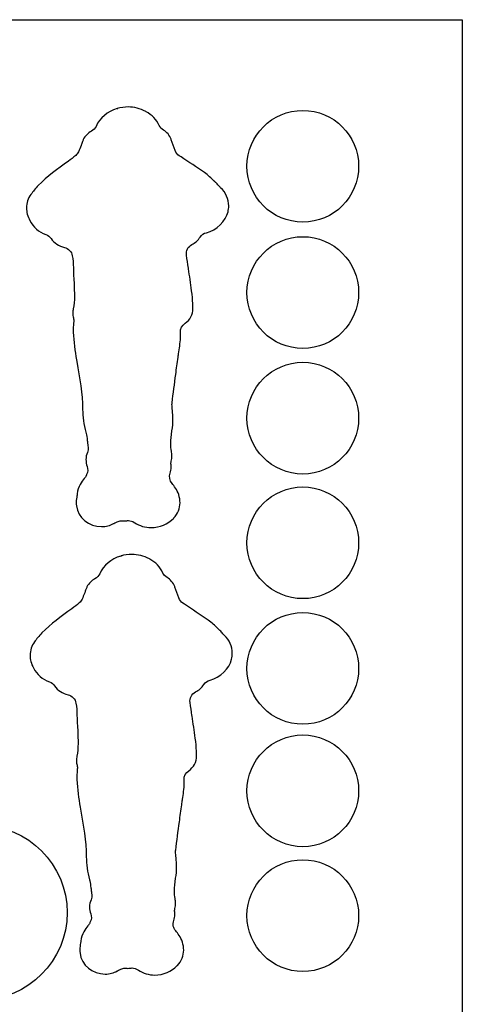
# Model space of a CAD drawing. Extents: x -18 to 192, y -258 to 39.
# Tile 5 of 5: x 107 to 192, y -152 to 39. Entities that reach past the tile are written whole.
import ezdxf

# ---------------------------------------------------------------- set-up
doc = ezdxf.new("R2010")
doc.units = 0
doc.layers.add('CUT_PATH', color=7, linetype='CONTINUOUS')

msp = doc.modelspace()

# ---------------------------------------------------------------- linework, layer by layer
at = {"layer": 'CUT_PATH'}
msp.add_lwpolyline([(192.49, -258.21), (-17.51, -258.21), (-17.51, 38.79), (192.49, 38.79), (192.49, -258.21)], dxfattribs=at)
at = {"layer": 'CUT_PATH', "color": 250}
for points, knots in [([(132.03, -59.8), (130.88, -59.8), (129.79, -59.48), (128.87, -58.86), (128.87, -58.86), (128.77, -58.8), (128.77, -58.8), (128.43, -58.56), (128.03, -58.44), (127.62, -58.44), (127.51, -58.44), (127.4, -58.45), (127.29, -58.47), (127.12, -58.5), (126.94, -58.51), (126.77, -58.51), (126.67, -58.51), (126.57, -58.51), (126.46, -58.5), (126.4, -58.49), (126.33, -58.49), (126.26, -58.49), (125.97, -58.49), (125.68, -58.55), (125.41, -58.68), (125.33, -58.72), (125.25, -58.75), (125.16, -58.79), (125.04, -58.84), (124.92, -58.9), (124.78, -58.98), (124.78, -58.98), (124.72, -59.02), (124.72, -59.02), (124.06, -59.41), (123.26, -59.62), (122.42, -59.62), (119.91, -59.62), (117.81, -57.88), (117.52, -55.58), (117.52, -55.57), (117.52, -55.57), (117.51, -55.56), (117.49, -55.37), (117.48, -55.17), (117.48, -54.97), (117.48, -54.43), (117.57, -53.95), (117.63, -53.6), (117.63, -53.6), (117.64, -53.56), (117.64, -53.56), (117.65, -53.49), (117.66, -53.41), (117.67, -53.34), (117.68, -53.31), (117.68, -53.28), (117.68, -53.24), (117.82, -51.81), (118.54, -50.86), (119.06, -50.27), (119.21, -50.11), (119.32, -49.92), (119.41, -49.72), (119.44, -49.64), (119.47, -49.57), (119.51, -49.5), (119.75, -49.01), (119.79, -48.45), (119.61, -47.94), (119.45, -47.49), (119.38, -47.05), (119.38, -46.61), (119.37, -46.12), (119.47, -45.65), (119.65, -45.21), (119.78, -44.89), (119.83, -44.54), (119.79, -44.2), (119.77, -44.03), (119.75, -43.85), (119.73, -43.69), (119.73, -43.69), (119.72, -43.63), (119.72, -43.63), (119.7, -43.39), (119.67, -43.15), (119.64, -42.91), (119.64, -42.91), (119.58, -42.5), (119.58, -42.5), (119.51, -41.98), (119.46, -41.61), (119.37, -41.31), (118.96, -39.8), (118.75, -38.3), (118.73, -36.85), (118.71, -33.8), (118.17, -30.78), (117.61, -27.58), (117.61, -27.58), (117.55, -27.25), (117.55, -27.25), (117.24, -25.52), (117.03, -23.71), (116.92, -21.88), (116.91, -21.69), (116.9, -21.51), (116.9, -21.32), (116.9, -20.75), (116.95, -20.22), (116.99, -19.82), (117.02, -19.58), (117, -19.33), (116.94, -19.1), (116.86, -18.81), (116.82, -18.5), (116.82, -18.19), (116.82, -17.91), (116.86, -17.61), (116.92, -17.31), (117.07, -16.6), (117.14, -15.81), (117.14, -14.83), (117.14, -14.09), (117.1, -13.33), (117.06, -12.53), (117.06, -12.53), (117.01, -11.45), (117.01, -11.45), (116.97, -10.78), (116.94, -10.1), (116.93, -9.4), (116.91, -8.53), (116.85, -7.76), (116.73, -7.04), (116.6, -6.24), (115.99, -5.59), (115.19, -5.42), (114.11, -5.17), (113.16, -4.54), (112.59, -3.68), (112.35, -3.32), (112, -3.05), (111.59, -2.91), (110.22, -2.42), (109.14, -1.49), (108.47, -0.21), (108.04, 0.62), (107.82, 1.45), (107.82, 2.26), (107.82, 3.2), (108.12, 4.1), (108.68, 4.86), (109.08, 5.4), (109.53, 6.02), (110.11, 6.6), (111.87, 8.37), (113.8, 9.78), (115.96, 11.3), (116.44, 11.65), (116.93, 12.05), (117.38, 12.43), (117.61, 12.63), (117.79, 12.88), (117.92, 13.16), (118.07, 13.51), (118.24, 13.9), (118.42, 14.35), (118.45, 14.42), (118.48, 14.5), (118.5, 14.58), (118.55, 14.74), (118.64, 15.07), (118.81, 15.43), (118.81, 15.43), (118.85, 15.52), (118.85, 15.52), (119.2, 16.21), (119.76, 16.79), (120.43, 17.14), (120.83, 17.34), (121.15, 17.67), (121.33, 18.08), (122.09, 19.74), (123.55, 20.96), (125.43, 21.53), (125.43, 21.53), (125.53, 21.56), (125.57, 21.57), (125.57, 21.57), (125.47, 21.54), (125.47, 21.54), (126.16, 21.74), (126.86, 21.84), (127.56, 21.84), (128.75, 21.84), (129.91, 21.55), (130.99, 20.97), (130.99, 20.97), (131.07, 20.93), (131.07, 20.93), (132.21, 20.31), (133.08, 19.4), (133.62, 18.23), (133.79, 17.87), (134.07, 17.57), (134.42, 17.36), (135.1, 16.96), (135.63, 16.33), (135.91, 15.61), (135.91, 15.61), (135.96, 15.46), (135.96, 15.46), (136.21, 14.79), (136.47, 14.1), (136.71, 13.4), (136.85, 12.98), (137.13, 12.61), (137.51, 12.37), (137.51, 12.37), (137.84, 12.15), (137.84, 12.15), (139.33, 11.17), (140.88, 10.15), (142.39, 9.1), (143.13, 8.59), (143.72, 8.01), (144.24, 7.5), (144.24, 7.5), (144.27, 7.48), (144.27, 7.48), (144.4, 7.35), (144.53, 7.22), (144.66, 7.1), (144.92, 6.86), (145.12, 6.63), (145.28, 6.44), (145.28, 6.44), (145.38, 6.32), (145.38, 6.32), (145.43, 6.27), (145.48, 6.22), (145.53, 6.17), (146.55, 5.24), (147.11, 3.98), (147.11, 2.64), (147.11, 2.26), (147.06, 1.87), (146.98, 1.49), (146.58, -0.3), (144.69, -2.12), (142.78, -2.56), (142.28, -2.68), (141.84, -2.98), (141.56, -3.41), (141.14, -4.05), (140.6, -4.54), (139.97, -4.86), (139.2, -5.25), (138.77, -6.08), (138.9, -6.93), (139.02, -7.76), (139.14, -8.59), (139.27, -9.42), (139.27, -9.42), (139.29, -9.55), (139.29, -9.55), (139.5, -10.95), (139.71, -12.39), (139.91, -13.82), (140.03, -14.69), (140.08, -15.56), (140.12, -16.33), (140.12, -16.33), (140.13, -16.39), (140.13, -16.39), (140.14, -16.61), (140.15, -16.82), (140.17, -17.03), (140.17, -17.11), (140.17, -17.19), (140.17, -17.27), (140.17, -18.43), (139.58, -19.53), (138.63, -20.14), (138.04, -20.53), (137.69, -21.21), (137.73, -21.92), (137.74, -22.12), (137.74, -22.31), (137.74, -22.51), (137.74, -23.67), (137.58, -24.7), (137.42, -25.7), (137.42, -25.7), (137.41, -25.77), (137.41, -25.77), (137.36, -26.09), (137.31, -26.41), (137.27, -26.74), (137.12, -27.85), (136.97, -28.96), (136.82, -30.07), (136.58, -31.9), (136.32, -33.76), (136.1, -35.59), (136.1, -35.6), (136.1, -35.62), (136.1, -35.64), (136.1, -35.65), (136.09, -35.74), (136.09, -35.92), (136.09, -36.24), (136.12, -36.61), (136.17, -37.07), (136.24, -37.63), (136.27, -38.2), (136.27, -38.75), (136.27, -39.51), (136.21, -40.27), (136.09, -41.03), (135.94, -41.96), (135.86, -42.76), (135.86, -43.47), (135.86, -44.01), (135.91, -44.5), (135.99, -44.98), (136.04, -45.27), (136.07, -45.55), (136.07, -45.83), (136.07, -46.19), (136.02, -46.55), (135.94, -46.9), (135.88, -47.14), (135.87, -47.38), (135.9, -47.62), (135.92, -47.77), (135.93, -47.92), (135.93, -48.06), (135.93, -48.48), (135.86, -48.87), (135.72, -49.25), (135.48, -49.93), (135.63, -50.7), (136.11, -51.25), (136.51, -51.7), (137.08, -52.42), (137.39, -53.4), (137.57, -53.96), (137.65, -54.47), (137.65, -54.97), (137.65, -56.07), (137.22, -57.13), (136.44, -57.94), (136.43, -57.95), (136.42, -57.96), (136.42, -57.97), (135.28, -59.13), (133.68, -59.8), (132.03, -59.8), (132.03, -59.8), (132.03, -59.8), (132.03, -59.8)], [0, 0, 0, 0, 1, 1, 1, 2, 2, 2, 3, 3, 3, 4, 4, 4, 5, 5, 5, 6, 6, 6, 7, 7, 7, 8, 8, 8, 9, 9, 9, 10, 10, 10, 11, 11, 11, 12, 12, 12, 13, 13, 13, 14, 14, 14, 15, 15, 15, 16, 16, 16, 17, 17, 17, 18, 18, 18, 19, 19, 19, 20, 20, 20, 21, 21, 21, 22, 22, 22, 23, 23, 23, 24, 24, 24, 25, 25, 25, 26, 26, 26, 27, 27, 27, 28, 28, 28, 29, 29, 29, 30, 30, 30, 31, 31, 31, 32, 32, 32, 33, 33, 33, 34, 34, 34, 35, 35, 35, 36, 36, 36, 37, 37, 37, 38, 38, 38, 39, 39, 39, 40, 40, 40, 41, 41, 41, 42, 42, 42, 43, 43, 43, 44, 44, 44, 45, 45, 45, 46, 46, 46, 47, 47, 47, 48, 48, 48, 49, 49, 49, 50, 50, 50, 51, 51, 51, 52, 52, 52, 53, 53, 53, 54, 54, 54, 55, 55, 55, 56, 56, 56, 57, 57, 57, 58, 58, 58, 59, 59, 59, 60, 60, 60, 61, 61, 61, 62, 62, 62, 63, 63, 63, 64, 64, 64, 65, 65, 65, 66, 66, 66, 67, 67, 67, 68, 68, 68, 69, 69, 69, 70, 70, 70, 71, 71, 71, 72, 72, 72, 73, 73, 73, 74, 74, 74, 75, 75, 75, 76, 76, 76, 77, 77, 77, 78, 78, 78, 79, 79, 79, 80, 80, 80, 81, 81, 81, 82, 82, 82, 83, 83, 83, 84, 84, 84, 85, 85, 85, 86, 86, 86, 87, 87, 87, 88, 88, 88, 89, 89, 89, 90, 90, 90, 91, 91, 91, 92, 92, 92, 93, 93, 93, 94, 94, 94, 95, 95, 95, 96, 96, 96, 97, 97, 97, 98, 98, 98, 99, 99, 99, 100, 100, 100, 101, 101, 101, 102, 102, 102, 103, 103, 103, 104, 104, 104, 105, 105, 105, 106, 106, 106, 107, 107, 107, 108, 108, 108, 109, 109, 109, 110, 110, 110, 111, 111, 111, 112, 112, 112, 113, 113, 113, 114, 114, 114, 115, 115, 115, 116, 116, 116, 117, 117, 117, 118, 118, 118, 119, 119, 119, 120, 120, 120, 121, 121, 121, 121]), ([(172.35, 10.34), (172.35, 16.33), (167.5, 21.18), (161.51, 21.18), (155.52, 21.18), (150.66, 16.33), (150.66, 10.34), (150.66, 4.35), (155.52, -0.51), (161.51, -0.51), (167.5, -0.51), (172.35, 4.35), (172.35, 10.34)], [0, 0, 0, 0, 1, 1, 1, 2, 2, 2, 3, 3, 3, 4, 4, 4, 4]), ([(172.35, -14.18), (172.35, -8.19), (167.5, -3.34), (161.51, -3.34), (155.52, -3.34), (150.66, -8.19), (150.66, -14.18), (150.66, -20.17), (155.52, -25.03), (161.51, -25.03), (167.5, -25.03), (172.35, -20.17), (172.35, -14.18)], [0, 0, 0, 0, 1, 1, 1, 2, 2, 2, 3, 3, 3, 4, 4, 4, 4]), ([(172.35, -38.56), (172.35, -32.57), (167.5, -27.72), (161.51, -27.72), (155.52, -27.72), (150.66, -32.57), (150.66, -38.56), (150.66, -44.55), (155.52, -49.41), (161.51, -49.41), (167.5, -49.41), (172.35, -44.55), (172.35, -38.56)], [0, 0, 0, 0, 1, 1, 1, 2, 2, 2, 3, 3, 3, 4, 4, 4, 4]), ([(172.35, -62.76), (172.35, -56.77), (167.5, -51.92), (161.51, -51.92), (155.52, -51.92), (150.66, -56.77), (150.66, -62.76), (150.66, -68.75), (155.52, -73.6), (161.51, -73.6), (167.5, -73.6), (172.35, -68.75), (172.35, -62.76)], [0, 0, 0, 0, 1, 1, 1, 2, 2, 2, 3, 3, 3, 4, 4, 4, 4]), ([(132.74, -146.66), (131.59, -146.66), (130.5, -146.33), (129.58, -145.72), (129.58, -145.72), (129.48, -145.65), (129.48, -145.65), (129.14, -145.42), (128.74, -145.29), (128.33, -145.29), (128.22, -145.29), (128.1, -145.3), (127.99, -145.32), (127.82, -145.35), (127.65, -145.36), (127.47, -145.36), (127.37, -145.36), (127.27, -145.36), (127.17, -145.35), (127.1, -145.34), (127.04, -145.34), (126.97, -145.34), (126.68, -145.34), (126.39, -145.4), (126.12, -145.53), (126.04, -145.57), (125.95, -145.61), (125.87, -145.64), (125.75, -145.69), (125.62, -145.76), (125.49, -145.84), (125.49, -145.84), (125.43, -145.87), (125.43, -145.87), (124.77, -146.26), (123.96, -146.47), (123.13, -146.47), (120.62, -146.47), (118.51, -144.73), (118.22, -142.43), (118.22, -142.43), (118.22, -142.42), (118.22, -142.41), (118.2, -142.22), (118.19, -142.02), (118.19, -141.82), (118.19, -141.28), (118.27, -140.8), (118.33, -140.45), (118.33, -140.45), (118.34, -140.41), (118.34, -140.41), (118.35, -140.34), (118.37, -140.27), (118.38, -140.19), (118.38, -140.16), (118.39, -140.13), (118.39, -140.1), (118.53, -138.67), (119.24, -137.72), (119.77, -137.12), (119.91, -136.96), (120.03, -136.77), (120.11, -136.57), (120.14, -136.5), (120.18, -136.42), (120.21, -136.35), (120.46, -135.87), (120.5, -135.3), (120.32, -134.79), (120.16, -134.34), (120.08, -133.9), (120.08, -133.46), (120.08, -132.97), (120.17, -132.5), (120.36, -132.06), (120.49, -131.74), (120.53, -131.4), (120.49, -131.06), (120.47, -130.88), (120.45, -130.71), (120.44, -130.54), (120.44, -130.54), (120.43, -130.48), (120.43, -130.48), (120.4, -130.24), (120.38, -130), (120.34, -129.76), (120.34, -129.76), (120.29, -129.36), (120.29, -129.36), (120.22, -128.83), (120.16, -128.46), (120.08, -128.16), (119.67, -126.65), (119.45, -125.15), (119.44, -123.7), (119.41, -120.65), (118.88, -117.63), (118.31, -114.44), (118.31, -114.44), (118.25, -114.1), (118.25, -114.1), (117.95, -112.37), (117.74, -110.57), (117.62, -108.73), (117.61, -108.54), (117.61, -108.36), (117.61, -108.17), (117.61, -107.6), (117.66, -107.07), (117.7, -106.68), (117.73, -106.43), (117.71, -106.19), (117.65, -105.95), (117.57, -105.66), (117.53, -105.35), (117.53, -105.05), (117.53, -104.76), (117.56, -104.46), (117.63, -104.16), (117.77, -103.45), (117.84, -102.67), (117.84, -101.69), (117.84, -100.95), (117.81, -100.19), (117.77, -99.39), (117.77, -99.39), (117.71, -98.3), (117.71, -98.3), (117.68, -97.63), (117.65, -96.95), (117.63, -96.25), (117.62, -95.39), (117.56, -94.62), (117.44, -93.9), (117.3, -93.09), (116.69, -92.45), (115.9, -92.27), (114.81, -92.03), (113.86, -91.4), (113.29, -90.54), (113.05, -90.18), (112.7, -89.9), (112.3, -89.76), (110.92, -89.27), (109.84, -88.34), (109.18, -87.06), (108.74, -86.23), (108.52, -85.4), (108.52, -84.59), (108.52, -83.65), (108.82, -82.75), (109.38, -81.99), (109.79, -81.45), (110.24, -80.84), (110.82, -80.25), (112.58, -78.48), (114.51, -77.08), (116.66, -75.55), (117.15, -75.2), (117.63, -74.8), (118.08, -74.42), (118.32, -74.22), (118.5, -73.98), (118.62, -73.7), (118.78, -73.34), (118.94, -72.96), (119.13, -72.5), (119.16, -72.43), (119.19, -72.35), (119.21, -72.28), (119.25, -72.12), (119.34, -71.78), (119.52, -71.42), (119.52, -71.42), (119.56, -71.33), (119.56, -71.33), (119.91, -70.64), (120.47, -70.06), (121.13, -69.72), (121.53, -69.51), (121.85, -69.18), (122.04, -68.77), (122.8, -67.11), (124.25, -65.89), (126.13, -65.33), (126.13, -65.33), (126.23, -65.3), (126.27, -65.28), (126.27, -65.28), (126.17, -65.32), (126.17, -65.32), (126.87, -65.11), (127.57, -65.01), (128.27, -65.01), (129.46, -65.01), (130.61, -65.3), (131.7, -65.88), (131.7, -65.88), (131.77, -65.92), (131.77, -65.92), (132.91, -66.54), (133.78, -67.45), (134.33, -68.62), (134.5, -68.98), (134.78, -69.29), (135.12, -69.49), (135.81, -69.9), (136.34, -70.52), (136.61, -71.25), (136.61, -71.25), (136.67, -71.39), (136.67, -71.39), (136.92, -72.06), (137.18, -72.75), (137.42, -73.46), (137.56, -73.88), (137.84, -74.24), (138.21, -74.48), (138.21, -74.48), (138.55, -74.7), (138.55, -74.7), (140.04, -75.68), (141.58, -76.7), (143.1, -77.75), (143.83, -78.26), (144.42, -78.84), (144.95, -79.35), (144.95, -79.35), (144.97, -79.37), (144.97, -79.37), (145.1, -79.5), (145.24, -79.63), (145.37, -79.76), (145.62, -79.99), (145.82, -80.23), (145.98, -80.41), (145.98, -80.41), (146.09, -80.53), (146.09, -80.53), (146.13, -80.58), (146.18, -80.63), (146.23, -80.68), (147.25, -81.61), (147.81, -82.87), (147.81, -84.21), (147.81, -84.59), (147.77, -84.98), (147.68, -85.37), (147.28, -87.15), (145.4, -88.97), (143.48, -89.42), (142.98, -89.53), (142.55, -89.84), (142.26, -90.26), (141.84, -90.9), (141.31, -91.39), (140.67, -91.71), (139.91, -92.1), (139.48, -92.93), (139.6, -93.78), (139.72, -94.61), (139.85, -95.44), (139.97, -96.27), (139.97, -96.27), (139.99, -96.4), (139.99, -96.4), (140.2, -97.81), (140.42, -99.24), (140.62, -100.67), (140.74, -101.54), (140.79, -102.41), (140.83, -103.18), (140.83, -103.18), (140.83, -103.25), (140.83, -103.25), (140.84, -103.46), (140.86, -103.67), (140.87, -103.88), (140.88, -103.96), (140.88, -104.05), (140.88, -104.13), (140.87, -105.28), (140.28, -106.38), (139.34, -107), (138.74, -107.39), (138.4, -108.06), (138.43, -108.77), (138.44, -108.97), (138.45, -109.17), (138.45, -109.37), (138.45, -110.52), (138.29, -111.55), (138.13, -112.55), (138.13, -112.55), (138.12, -112.62), (138.12, -112.62), (138.07, -112.94), (138.02, -113.27), (137.97, -113.59), (137.83, -114.7), (137.68, -115.81), (137.53, -116.92), (137.28, -118.75), (137.03, -120.62), (136.81, -122.44), (136.81, -122.46), (136.81, -122.47), (136.8, -122.49), (136.8, -122.5), (136.79, -122.59), (136.79, -122.78), (136.79, -123.09), (136.83, -123.46), (136.88, -123.92), (136.95, -124.48), (136.98, -125.05), (136.98, -125.6), (136.98, -126.36), (136.92, -127.13), (136.8, -127.88), (136.64, -128.81), (136.57, -129.61), (136.57, -130.32), (136.57, -130.86), (136.61, -131.36), (136.7, -131.83), (136.75, -132.12), (136.77, -132.41), (136.77, -132.69), (136.77, -133.05), (136.73, -133.41), (136.65, -133.75), (136.59, -133.99), (136.57, -134.23), (136.61, -134.48), (136.62, -134.62), (136.63, -134.77), (136.63, -134.92), (136.63, -135.33), (136.56, -135.72), (136.43, -136.1), (136.18, -136.79), (136.33, -137.55), (136.82, -138.1), (137.22, -138.55), (137.79, -139.27), (138.1, -140.26), (138.27, -140.81), (138.36, -141.32), (138.36, -141.82), (138.36, -142.92), (137.93, -143.98), (137.15, -144.79), (137.14, -144.8), (137.13, -144.81), (137.12, -144.82), (135.98, -145.99), (134.39, -146.66), (132.74, -146.66), (132.74, -146.66), (132.74, -146.66), (132.74, -146.66)], [0, 0, 0, 0, 1, 1, 1, 2, 2, 2, 3, 3, 3, 4, 4, 4, 5, 5, 5, 6, 6, 6, 7, 7, 7, 8, 8, 8, 9, 9, 9, 10, 10, 10, 11, 11, 11, 12, 12, 12, 13, 13, 13, 14, 14, 14, 15, 15, 15, 16, 16, 16, 17, 17, 17, 18, 18, 18, 19, 19, 19, 20, 20, 20, 21, 21, 21, 22, 22, 22, 23, 23, 23, 24, 24, 24, 25, 25, 25, 26, 26, 26, 27, 27, 27, 28, 28, 28, 29, 29, 29, 30, 30, 30, 31, 31, 31, 32, 32, 32, 33, 33, 33, 34, 34, 34, 35, 35, 35, 36, 36, 36, 37, 37, 37, 38, 38, 38, 39, 39, 39, 40, 40, 40, 41, 41, 41, 42, 42, 42, 43, 43, 43, 44, 44, 44, 45, 45, 45, 46, 46, 46, 47, 47, 47, 48, 48, 48, 49, 49, 49, 50, 50, 50, 51, 51, 51, 52, 52, 52, 53, 53, 53, 54, 54, 54, 55, 55, 55, 56, 56, 56, 57, 57, 57, 58, 58, 58, 59, 59, 59, 60, 60, 60, 61, 61, 61, 62, 62, 62, 63, 63, 63, 64, 64, 64, 65, 65, 65, 66, 66, 66, 67, 67, 67, 68, 68, 68, 69, 69, 69, 70, 70, 70, 71, 71, 71, 72, 72, 72, 73, 73, 73, 74, 74, 74, 75, 75, 75, 76, 76, 76, 77, 77, 77, 78, 78, 78, 79, 79, 79, 80, 80, 80, 81, 81, 81, 82, 82, 82, 83, 83, 83, 84, 84, 84, 85, 85, 85, 86, 86, 86, 87, 87, 87, 88, 88, 88, 89, 89, 89, 90, 90, 90, 91, 91, 91, 92, 92, 92, 93, 93, 93, 94, 94, 94, 95, 95, 95, 96, 96, 96, 97, 97, 97, 98, 98, 98, 99, 99, 99, 100, 100, 100, 101, 101, 101, 102, 102, 102, 103, 103, 103, 104, 104, 104, 105, 105, 105, 106, 106, 106, 107, 107, 107, 108, 108, 108, 109, 109, 109, 110, 110, 110, 111, 111, 111, 112, 112, 112, 113, 113, 113, 114, 114, 114, 115, 115, 115, 116, 116, 116, 117, 117, 117, 118, 118, 118, 119, 119, 119, 120, 120, 120, 121, 121, 121, 121]), ([(172.35, -87.14), (172.35, -81.15), (167.5, -76.3), (161.51, -76.3), (155.52, -76.3), (150.66, -81.15), (150.66, -87.14), (150.66, -93.13), (155.52, -97.98), (161.51, -97.98), (167.5, -97.98), (172.35, -93.13), (172.35, -87.14)], [0, 0, 0, 0, 1, 1, 1, 2, 2, 2, 3, 3, 3, 4, 4, 4, 4]), ([(172.35, -110.9), (172.35, -104.92), (167.5, -100.06), (161.51, -100.06), (155.52, -100.06), (150.66, -104.92), (150.66, -110.9), (150.66, -116.89), (155.52, -121.75), (161.51, -121.75), (167.5, -121.75), (172.35, -116.89), (172.35, -110.9)], [0, 0, 0, 0, 1, 1, 1, 2, 2, 2, 3, 3, 3, 4, 4, 4, 4]), ([(115.73, -134.55), (115.73, -125.2), (108.15, -117.62), (98.8, -117.62), (89.45, -117.62), (81.87, -125.2), (81.87, -134.55), (81.87, -143.9), (89.45, -151.48), (98.8, -151.48), (108.15, -151.48), (115.73, -143.9), (115.73, -134.55)], [0, 0, 0, 0, 1, 1, 1, 2, 2, 2, 3, 3, 3, 4, 4, 4, 4]), ([(172.35, -135.13), (172.35, -129.14), (167.5, -124.29), (161.51, -124.29), (155.52, -124.29), (150.66, -129.14), (150.66, -135.13), (150.66, -141.12), (155.52, -145.97), (161.51, -145.97), (167.5, -145.97), (172.35, -141.12), (172.35, -135.13)], [0, 0, 0, 0, 1, 1, 1, 2, 2, 2, 3, 3, 3, 4, 4, 4, 4])]:
    msp.add_open_spline(points, degree=3, knots=knots, dxfattribs=at)

doc.saveas('drawing.dxf')
